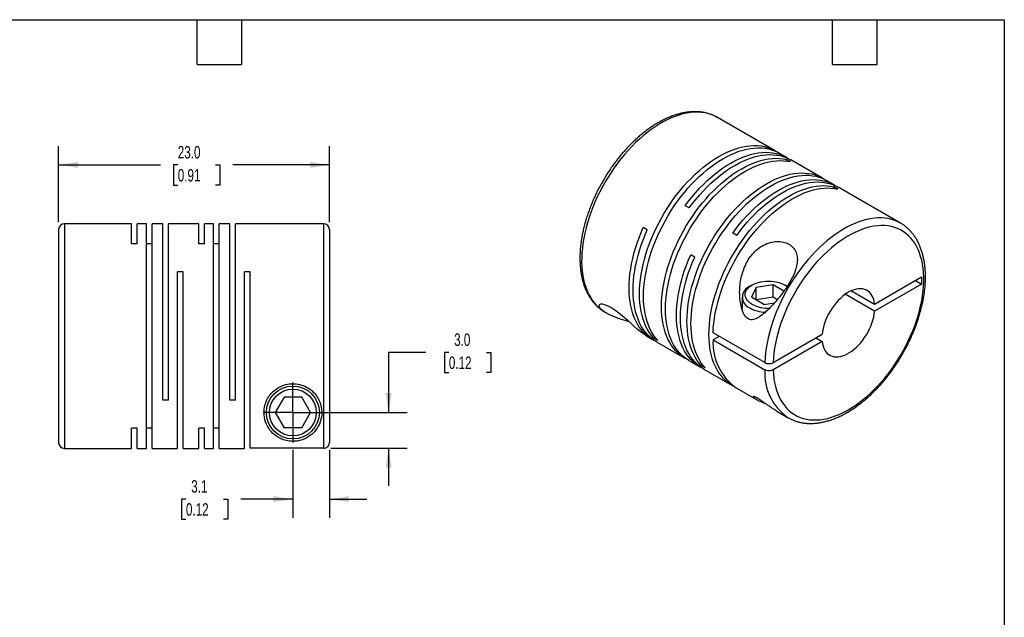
# Model space of a CAD drawing. Header units: millimetres. Extents: x 3 to 137, y 3 to 105.
# Tile 3 of 3: x 53 to 137, y 54 to 105. Entities that reach past the tile are written whole.
import ezdxf

# ---------------------------------------------------------------- set-up
doc = ezdxf.new("R2010")
doc.units = ezdxf.units.MM
doc.header["$LTSCALE"] = 0.5
doc.linetypes.add('SLD-Center', pattern=[19.05, 15.24, -1.27, 1.27, -1.27])
doc.linetypes.add('SLD-Solid', pattern=[0])
doc.layers.add('CENTER', color=40, linetype='SLD-Center')
doc.layers.add('DIMENSIONS', color=140, linetype='SLD-Solid', lineweight=25)
doc.layers.add('TEXT', color=140, linetype='SLD-Solid', lineweight=25)
doc.styles.add('SLDTEXTSTYLE0', font='TXT', dxfattribs={"width": 0.7})
doc.dimstyles.new('SLDDIMSTYLE1', dxfattribs={"dimtxt": 1.079004, "dimasz": 1.651, "dimexe": 0, "dimexo": 0.0625, "dimgap": 0.269751, "dimtad": 0, "dimtih": 1, "dimtoh": 1, "dimdec": 1, "dimrnd": 1e-09, "dimzin": 12, "dimdsep": 46, "dimtxsty": 'SLDTEXTSTYLE0', "dimsah": 1, "dimcen": 0.09, "dimadec": 0, "dimazin": 3, "dimtfac": 1, "dimtdec": 1, "dimtmove": 0, "dimatfit": 0, "dimfxl": 0, "dimfrac": 2, "dimtolj": 1, "dimtzin": 12, "dimarcsym": 0})
doc.dimstyles.new('SLDDIMSTYLE2', dxfattribs={"dimtxt": 1.079004, "dimasz": 1.651, "dimexe": 0, "dimexo": 0.0625, "dimgap": 0.269751, "dimtad": 0, "dimtih": 1, "dimtoh": 1, "dimdec": 1, "dimrnd": 1e-09, "dimzin": 4, "dimdsep": 46, "dimtxsty": 'SLDTEXTSTYLE0', "dimsah": 1, "dimcen": 0.09, "dimadec": 0, "dimazin": 1, "dimtfac": 1, "dimtdec": 1, "dimtmove": 0, "dimatfit": 0, "dimfxl": 0, "dimfrac": 2, "dimtolj": 1, "dimtzin": 12, "dimarcsym": 0})
doc.dimstyles.new('SLDDIMSTYLE5', dxfattribs={"dimtxt": 1.079004, "dimasz": 1.651, "dimexe": 0, "dimexo": 0.0625, "dimgap": 0.269751, "dimtad": 0, "dimtih": 1, "dimtoh": 1, "dimdec": 1, "dimrnd": 1e-09, "dimzin": 4, "dimdsep": 46, "dimtxsty": 'SLDTEXTSTYLE0', "dimsah": 1, "dimcen": 0.09, "dimadec": 0, "dimazin": 1, "dimtfac": 1, "dimtdec": 1, "dimtofl": 0, "dimtmove": 0, "dimatfit": 3, "dimfxl": 0, "dimfrac": 2, "dimtolj": 1, "dimtzin": 12, "dimarcsym": 0})

# ---------------------------------------------------------------- blocks, each defined once
blk = doc.blocks.new('_D_5')
at = {"layer": 'DIMENSIONS'}
for p, q in [((56.188, 87.568), (56.188, 94.02)), ((79.188, 87.568), (79.188, 94.02)), ((56.188, 92.433), (64.845, 92.433)), ((66.307, 92.433), (65.945, 92.433)), ((65.945, 92.433), (65.945, 90.718)), ((69.513, 92.433), (69.876, 92.433)), ((69.876, 92.433), (69.876, 90.718)), ((79.188, 92.433), (70.976, 92.433)), ((65.945, 90.718), (66.307, 90.718)), ((69.876, 90.718), (69.513, 90.718))]:
    blk.add_line(p, q, dxfattribs=at)
for points in [[(56.188, 92.433), (57.839, 92.179), (57.839, 92.687)], [(79.188, 92.433), (77.537, 92.687), (77.537, 92.179)]]:
    blk.add_solid(points, dxfattribs=at)
at = {"layer": 'DIMENSIONS', "char_height": 1.0583, "attachment_point": 1, "style": 'SLDTEXTSTYLE0'}
for s, insert in [('23.0', (66.307, 94.038)), ('0.91', (66.307, 92.082))]:
    blk.add_mtext(s, dxfattribs=dict(at, insert=insert))
blk = doc.blocks.new('_D_6')
at = {"layer": 'DIMENSIONS'}
for p, q in [((76.088, 68.208), (76.088, 62.435)), ((79.188, 68.205), (79.188, 62.435)), ((67, 64.022), (66.638, 64.022)), ((66.638, 64.022), (66.638, 62.307)), ((70.206, 64.022), (70.569, 64.022)), ((70.569, 64.022), (70.569, 62.307)), ((76.088, 64.022), (71.669, 64.022)), ((79.188, 64.022), (82.363, 64.022)), ((66.638, 62.307), (67, 62.307)), ((70.569, 62.307), (70.206, 62.307))]:
    blk.add_line(p, q, dxfattribs=at)
for points in [[(76.088, 64.022), (74.437, 64.276), (74.437, 63.768)], [(79.188, 64.022), (80.839, 63.768), (80.839, 64.276)]]:
    blk.add_solid(points, dxfattribs=at)
at = {"layer": 'DIMENSIONS', "char_height": 1.0583, "attachment_point": 1, "style": 'SLDTEXTSTYLE0'}
for s, insert in [('3.1', (67.449, 65.628)), ('0.12', (67, 63.672))]:
    blk.add_mtext(s, dxfattribs=dict(at, insert=insert))
blk = doc.blocks.new('_D_7')
at = {"layer": 'DIMENSIONS'}
for p, q in [((87.392, 76.496), (84.217, 76.496)), ((84.217, 76.496), (84.217, 71.383)), ((89.337, 76.496), (88.975, 76.496)), ((88.975, 76.496), (88.975, 74.781)), ((92.544, 76.496), (92.906, 76.496)), ((92.906, 76.496), (92.906, 74.781)), ((88.975, 74.781), (89.337, 74.781)), ((92.906, 74.781), (92.544, 74.781)), ((76.723, 71.383), (85.804, 71.383)), ((79.323, 68.34), (85.804, 68.34)), ((84.217, 68.34), (84.217, 65.165))]:
    blk.add_line(p, q, dxfattribs=at)
for points in [[(84.217, 71.383), (84.471, 73.034), (83.963, 73.034)], [(84.217, 68.34), (83.963, 66.689), (84.471, 66.689)]]:
    blk.add_solid(points, dxfattribs=at)
at = {"layer": 'DIMENSIONS', "char_height": 1.0583, "attachment_point": 1, "style": 'SLDTEXTSTYLE0'}
for s, insert in [('3.0', (89.786, 78.102)), ('0.12', (89.337, 76.145))]:
    blk.add_mtext(s, dxfattribs=dict(at, insert=insert))
blk = doc.blocks.new('SW_CENTERMARKSYMBOL_2')
at = {"layer": 'CENTER', "color": 0}
for q in [(0, 2.54), (-2.54, 0), (0, -2.54), (2.54, 0)]:
    blk.add_line((0, 0), q, dxfattribs=at)

msp = doc.modelspace()

# ---------------------------------------------------------------- linework, layer by layer
for p, q in [((117.06, 93.629), (112.146, 96.466)), ((118.05, 93.057), (117.399, 93.433)), ((118.352, 92.708), (118.013, 92.904)), ((118.013, 92.768), (118.013, 92.904)), ((121.09, 91.302), (118.389, 92.861)), ((122.08, 90.73), (121.43, 91.106)), ((122.383, 90.382), (122.043, 90.578)), ((122.043, 90.441), (122.043, 90.578)), ((127.702, 87.485), (122.42, 90.535)), ((109.761, 88.769), (109.422, 88.965)), ((62.388, 87.433), (56.688, 87.433)), ((56.688, 87.433), (56.688, 68.333)), ((62.388, 85.725), (62.388, 87.433)), ((63.638, 87.433), (62.868, 87.433)), ((62.868, 85.725), (62.868, 87.433)), ((63.638, 68.333), (63.638, 87.433)), ((65.038, 87.433), (64.118, 87.433)), ((64.118, 68.333), (64.118, 87.433)), ((65.038, 72.433), (65.038, 87.433)), ((68.088, 87.433), (65.518, 87.433)), ((65.518, 72.433), (65.518, 87.433)), ((68.088, 85.725), (68.088, 87.433)), ((69.338, 87.433), (68.568, 87.433)), ((68.568, 85.725), (68.568, 87.433)), ((69.338, 68.333), (69.338, 87.433)), ((70.738, 87.433), (69.818, 87.433)), ((69.818, 68.333), (69.818, 87.433)), ((70.738, 72.433), (70.738, 87.433)), ((78.688, 87.433), (71.218, 87.433)), ((71.218, 72.433), (71.218, 87.433)), ((78.688, 87.433), (78.688, 68.34)), ((106.196, 86.921), (105.856, 87.117)), ((127.702, 87.485), (127.682, 87.497)), ((56.188, 86.933), (56.188, 68.833)), ((79.188, 86.933), (79.188, 68.84)), ((113.791, 86.442), (113.452, 86.638)), ((62.868, 85.725), (62.388, 85.725)), ((64.118, 85.725), (63.638, 85.725)), ((68.568, 85.725), (68.088, 85.725)), ((69.818, 85.725), (69.338, 85.725)), ((110.226, 84.594), (109.887, 84.79)), ((66.768, 83.333), (66.288, 83.333)), ((66.288, 68.333), (66.288, 83.333)), ((66.768, 68.333), (66.768, 83.333)), ((72.468, 83.333), (71.988, 83.333)), ((71.988, 68.333), (71.988, 83.333)), ((72.468, 68.34), (72.468, 83.333)), ((125.51, 80.604), (129.503, 82.909)), ((129.503, 82.909), (129.503, 82.296)), ((115.085, 82.215), (114.901, 82.109)), ((115.431, 82.016), (115.043, 81.179)), ((116.881, 82.24), (115.431, 82.016)), ((115.431, 80.954), (115.431, 82.016)), ((117.804, 81.707), (116.881, 82.24)), ((116.881, 81.179), (116.881, 82.24)), ((118.084, 82.109), (117.9, 82.215)), ((129.503, 82.296), (125.51, 79.991)), ((128.973, 82.603), (129.503, 82.296)), ((114.243, 81.191), (114.243, 80.16)), ((116.104, 80.566), (115.043, 81.179)), ((116.881, 81.179), (115.431, 80.954)), ((117.238, 80.973), (116.881, 81.179)), ((125.51, 79.991), (123.015, 81.431)), ((123.546, 81.738), (125.51, 80.604)), ((116.104, 80.566), (117.005, 80.705)), ((102.588, 79.929), (102.596, 79.924)), ((102.596, 79.924), (102.713, 79.857)), ((114.215, 80.226), (114.243, 80.264)), ((106.156, 77.869), (106.627, 77.597)), ((116.18, 75.625), (111.781, 78.164)), ((112.312, 77.858), (111.781, 77.552)), ((116.887, 75.625), (121.052, 78.03)), ((106.74, 77.707), (106.858, 77.775)), ((107.079, 77.511), (106.74, 77.707)), ((106.966, 77.401), (109.385, 76.005)), ((111.781, 77.552), (116.18, 75.013)), ((121.052, 77.417), (116.887, 75.013)), ((120.521, 77.723), (121.052, 77.417)), ((109.724, 75.809), (110.657, 75.271)), ((110.771, 75.38), (110.889, 75.448)), ((111.11, 75.184), (110.771, 75.38)), ((110.997, 75.075), (113.415, 73.679)), ((113.754, 73.483), (115.417, 72.523)), ((65.518, 72.433), (65.038, 72.433)), ((71.218, 72.433), (70.738, 72.433)), ((75.338, 72.683), (74.587, 71.383)), ((76.839, 72.683), (75.338, 72.683)), ((77.59, 71.383), (76.839, 72.683)), ((74.587, 71.383), (75.338, 70.083)), ((76.839, 70.083), (77.59, 71.383)), ((117.211, 71.487), (118.153, 70.944)), ((118.153, 70.944), (118.173, 70.932)), ((62.868, 70.04), (62.388, 70.04)), ((62.388, 68.333), (62.388, 70.04)), ((62.868, 68.333), (62.868, 70.04)), ((64.118, 70.04), (63.638, 70.04)), ((68.568, 70.04), (68.088, 70.04)), ((68.088, 68.333), (68.088, 70.04)), ((68.568, 68.333), (68.568, 70.04)), ((69.818, 70.04), (69.338, 70.04)), ((76.839, 70.083), (75.338, 70.083)), ((56.688, 68.333), (62.388, 68.333)), ((62.868, 68.333), (63.638, 68.333)), ((64.118, 68.333), (66.288, 68.333)), ((66.768, 68.333), (68.088, 68.333)), ((68.568, 68.333), (69.338, 68.333)), ((69.818, 68.333), (71.988, 68.333)), ((78.688, 68.34), (72.468, 68.34))]:
    msp.add_line(p, q)
at = {"flags": 128}
for points in [[(112.146, 96.466), (112.129, 96.475), (111.881, 96.602), (111.622, 96.708), (111.352, 96.792), (111.072, 96.854), (110.783, 96.894), (110.485, 96.912), (110.179, 96.908), (109.865, 96.881), (109.546, 96.833), (109.221, 96.762), (108.891, 96.67), (108.557, 96.556), (108.22, 96.421), (107.881, 96.265), (107.541, 96.089), (107.201, 95.892), (106.86, 95.676), (106.522, 95.441), (106.185, 95.187), (105.851, 94.916), (105.521, 94.627), (105.196, 94.322), (104.877, 94.002), (104.563, 93.666), (104.257, 93.317), (103.959, 92.955), (103.67, 92.58), (103.39, 92.195), (103.12, 91.799), (102.86, 91.394), (102.613, 90.981), (102.377, 90.561), (102.154, 90.135), (101.945, 89.704), (101.749, 89.269), (101.568, 88.832), (101.401, 88.393), (101.249, 87.953), (101.113, 87.514), (100.993, 87.076), (100.889, 86.642), (100.802, 86.211), (100.732, 85.786), (100.678, 85.366), (100.641, 84.954), (100.622, 84.55), (100.619, 84.155), (100.634, 83.771), (100.666, 83.398), (100.715, 83.037), (100.781, 82.689), (100.863, 82.355), (100.963, 82.036), (101.078, 81.733), (101.21, 81.446), (101.357, 81.176), (101.52, 80.925), (101.697, 80.691), (101.889, 80.477), (102.095, 80.282), (102.314, 80.108), (102.546, 79.954), (102.588, 79.929)], [(106.74, 77.707), (106.552, 77.928), (106.379, 78.168), (106.221, 78.427), (106.078, 78.704), (105.951, 78.998), (105.841, 79.308), (105.747, 79.633), (105.67, 79.974), (105.61, 80.328), (105.567, 80.695), (105.541, 81.074), (105.532, 81.464), (105.541, 81.864), (105.567, 82.272), (105.611, 82.689), (105.671, 83.113), (105.749, 83.542), (105.843, 83.976), (105.954, 84.414), (106.081, 84.854), (106.224, 85.295), (106.382, 85.737), (106.556, 86.177), (106.744, 86.616), (106.947, 87.051), (107.163, 87.482), (107.392, 87.907), (107.634, 88.326), (107.888, 88.737), (108.153, 89.14), (108.429, 89.533), (108.714, 89.915), (109.009, 90.285), (109.312, 90.643), (109.623, 90.987), (109.941, 91.317), (110.264, 91.632), (110.593, 91.93), (110.926, 92.212), (111.263, 92.476), (111.602, 92.722), (111.943, 92.949), (112.285, 93.156), (112.627, 93.343), (112.968, 93.51), (113.308, 93.656), (113.644, 93.781), (113.977, 93.884), (114.306, 93.965), (114.63, 94.024), (114.948, 94.061), (115.258, 94.076), (115.562, 94.068), (115.856, 94.038), (116.142, 93.985), (116.418, 93.911), (116.683, 93.814), (116.937, 93.696), (117.179, 93.557), (117.227, 93.525)], [(107.079, 77.511), (106.891, 77.732), (106.718, 77.972), (106.56, 78.231), (106.417, 78.508), (106.291, 78.802), (106.18, 79.112), (106.086, 79.437), (106.009, 79.778), (105.949, 80.132), (105.906, 80.499), (105.88, 80.878), (105.872, 81.268), (105.881, 81.668), (105.907, 82.076), (105.95, 82.493), (106.011, 82.917), (106.088, 83.346), (106.182, 83.78), (106.293, 84.218), (106.42, 84.658), (106.563, 85.099), (106.722, 85.541), (106.895, 85.981), (107.083, 86.42), (107.286, 86.855), (107.502, 87.286), (107.732, 87.711), (107.973, 88.13), (108.227, 88.541), (108.492, 88.944), (108.768, 89.337), (109.054, 89.719), (109.349, 90.089), (109.652, 90.447), (109.963, 90.792), (110.28, 91.121), (110.604, 91.436), (110.933, 91.734), (111.266, 92.016), (111.603, 92.28), (111.942, 92.526), (112.283, 92.753), (112.625, 92.96), (112.967, 93.147), (113.308, 93.314), (113.647, 93.46), (113.984, 93.585), (114.317, 93.688), (114.646, 93.769), (114.969, 93.828), (115.287, 93.865), (115.598, 93.88), (115.901, 93.872), (116.196, 93.842), (116.481, 93.79), (116.757, 93.715), (117.022, 93.619), (117.276, 93.5), (117.399, 93.433)], [(109.557, 75.913), (109.505, 75.939), (109.264, 76.079), (109.034, 76.24), (108.818, 76.421), (108.616, 76.623), (108.428, 76.844), (108.254, 77.084), (108.096, 77.343), (107.953, 77.619), (107.826, 77.913), (107.716, 78.223), (107.622, 78.548), (107.544, 78.888), (107.484, 79.242), (107.441, 79.609), (107.415, 79.988), (107.406, 80.378), (107.415, 80.778), (107.441, 81.186), (107.484, 81.603), (107.544, 82.027), (107.622, 82.456), (107.716, 82.89), (107.826, 83.328), (107.953, 83.768), (108.096, 84.209), (108.254, 84.651), (108.428, 85.091), (108.616, 85.53), (108.818, 85.965), (109.034, 86.396), (109.264, 86.821), (109.505, 87.24), (109.759, 87.651), (110.024, 88.054), (110.3, 88.447), (110.585, 88.829), (110.88, 89.2), (111.183, 89.558), (111.494, 89.902), (111.811, 90.232), (112.135, 90.547), (112.464, 90.846), (112.797, 91.127), (113.133, 91.392), (113.473, 91.637), (113.814, 91.865), (114.156, 92.072), (114.498, 92.26), (114.839, 92.427), (115.178, 92.573), (115.515, 92.698), (115.848, 92.801), (116.177, 92.883), (116.5, 92.942), (116.818, 92.979), (117.129, 92.994), (117.432, 92.986), (117.727, 92.957), (118.013, 92.904)], [(109.422, 88.965), (109.707, 89.347), (110.002, 89.718), (110.305, 90.075), (110.616, 90.419), (110.934, 90.749), (111.258, 91.063), (111.587, 91.362), (111.92, 91.643), (112.257, 91.907), (112.596, 92.153), (112.937, 92.379), (113.279, 92.586), (113.621, 92.774), (113.962, 92.94), (114.301, 93.086), (114.638, 93.211), (114.971, 93.313), (115.3, 93.394), (115.623, 93.453), (115.941, 93.49), (116.251, 93.504), (116.555, 93.496), (116.849, 93.466), (117.135, 93.413), (117.41, 93.339), (117.675, 93.242), (117.929, 93.123), (118.171, 92.984), (118.217, 92.954)], [(109.761, 88.769), (110.047, 89.151), (110.342, 89.522), (110.645, 89.879), (110.956, 90.223), (111.273, 90.553), (111.597, 90.868), (111.926, 91.166), (112.259, 91.447), (112.596, 91.711), (112.935, 91.957), (113.276, 92.183), (113.618, 92.39), (113.96, 92.578), (114.301, 92.744), (114.64, 92.89), (114.977, 93.015), (115.31, 93.117), (115.639, 93.198), (115.963, 93.257), (116.28, 93.294), (116.591, 93.308), (116.894, 93.3), (117.189, 93.27), (117.474, 93.217), (117.75, 93.143), (118.015, 93.046), (118.269, 92.928), (118.389, 92.861)], [(109.724, 75.809), (109.603, 75.883), (109.374, 76.044), (109.158, 76.225), (108.955, 76.427), (108.767, 76.648), (108.594, 76.888), (108.435, 77.147), (108.293, 77.423), (108.166, 77.717), (108.055, 78.027), (107.961, 78.352), (107.884, 78.692), (107.824, 79.046), (107.78, 79.413), (107.754, 79.792), (107.746, 80.182), (107.754, 80.582), (107.78, 80.991), (107.824, 81.407), (107.884, 81.831), (107.961, 82.26), (108.055, 82.694), (108.166, 83.132), (108.293, 83.572), (108.435, 84.013), (108.594, 84.455), (108.767, 84.895), (108.955, 85.334), (109.158, 85.769), (109.374, 86.2), (109.603, 86.625), (109.845, 87.044), (110.099, 87.455), (110.364, 87.858), (110.639, 88.251), (110.925, 88.633), (111.219, 89.004), (111.522, 89.362), (111.833, 89.706), (112.151, 90.036), (112.474, 90.351), (112.803, 90.65), (113.136, 90.931), (113.473, 91.196), (113.812, 91.442), (114.153, 91.669), (114.495, 91.876), (114.837, 92.064), (115.178, 92.231), (115.517, 92.377), (115.854, 92.502), (116.187, 92.605), (116.516, 92.687), (116.84, 92.746), (117.158, 92.783), (117.468, 92.798), (117.772, 92.79), (118.067, 92.761), (118.352, 92.708)], [(110.771, 75.38), (110.583, 75.601), (110.409, 75.842), (110.251, 76.101), (110.109, 76.377), (109.982, 76.671), (109.871, 76.981), (109.778, 77.307), (109.7, 77.647), (109.64, 78.001), (109.597, 78.368), (109.571, 78.747), (109.563, 79.137), (109.572, 79.537), (109.598, 79.946), (109.641, 80.362), (109.702, 80.786), (109.779, 81.216), (109.874, 81.65), (109.984, 82.087), (110.111, 82.527), (110.254, 82.969), (110.413, 83.41), (110.586, 83.851), (110.775, 84.289), (110.977, 84.724), (111.193, 85.155), (111.423, 85.58), (111.665, 85.999), (111.918, 86.411), (112.184, 86.813), (112.459, 87.206), (112.745, 87.588), (113.04, 87.959), (113.343, 88.316), (113.654, 88.661), (113.971, 88.991), (114.295, 89.305), (114.624, 89.604), (114.957, 89.885), (115.294, 90.149), (115.633, 90.395), (115.974, 90.622), (116.316, 90.829), (116.658, 91.017), (116.999, 91.183), (117.338, 91.329), (117.675, 91.454), (118.008, 91.557), (118.337, 91.638), (118.66, 91.698), (118.978, 91.734), (119.289, 91.749), (119.592, 91.741), (119.887, 91.711), (120.172, 91.659), (120.448, 91.584), (120.713, 91.488), (120.967, 91.37), (121.209, 91.23), (121.257, 91.199)], [(111.11, 75.184), (110.922, 75.405), (110.749, 75.646), (110.591, 75.905), (110.448, 76.181), (110.321, 76.475), (110.211, 76.785), (110.117, 77.111), (110.04, 77.451), (109.98, 77.805), (109.937, 78.172), (109.911, 78.551), (109.902, 78.941), (109.911, 79.341), (109.937, 79.75), (109.981, 80.167), (110.041, 80.59), (110.119, 81.02), (110.213, 81.454), (110.324, 81.891), (110.451, 82.331), (110.594, 82.773), (110.752, 83.214), (110.926, 83.655), (111.114, 84.093), (111.316, 84.528), (111.533, 84.959), (111.762, 85.384), (112.004, 85.803), (112.258, 86.215), (112.523, 86.617), (112.799, 87.01), (113.084, 87.392), (113.379, 87.763), (113.682, 88.12), (113.993, 88.465), (114.311, 88.795), (114.634, 89.109), (114.963, 89.408), (115.296, 89.689), (115.633, 89.953), (115.972, 90.199), (116.313, 90.426), (116.655, 90.633), (116.997, 90.821), (117.338, 90.987), (117.678, 91.133), (118.014, 91.258), (118.347, 91.361), (118.676, 91.442), (119, 91.502), (119.317, 91.538), (119.628, 91.553), (119.931, 91.545), (120.226, 91.515), (120.512, 91.463), (120.788, 91.388), (121.053, 91.292), (121.307, 91.174), (121.43, 91.106)], [(113.452, 86.638), (113.738, 87.02), (114.033, 87.391), (114.336, 87.749), (114.647, 88.093), (114.965, 88.422), (115.288, 88.737), (115.617, 89.035), (115.95, 89.316), (116.287, 89.58), (116.626, 89.826), (116.967, 90.052), (117.309, 90.26), (117.651, 90.447), (117.992, 90.614), (118.331, 90.759), (118.668, 90.884), (119.001, 90.987), (119.33, 91.068), (119.654, 91.127), (119.971, 91.163), (120.282, 91.178), (120.585, 91.17), (120.88, 91.139), (121.165, 91.087), (121.441, 91.012), (121.706, 90.915), (121.96, 90.797), (122.201, 90.657), (122.247, 90.627)], [(113.588, 73.586), (113.536, 73.612), (113.294, 73.752), (113.065, 73.913), (112.849, 74.094), (112.646, 74.296), (112.458, 74.517), (112.285, 74.757), (112.126, 75.016), (111.984, 75.293), (111.857, 75.586), (111.746, 75.896), (111.652, 76.221), (111.575, 76.562), (111.515, 76.916), (111.471, 77.282), (111.445, 77.661), (111.437, 78.051), (111.445, 78.451), (111.471, 78.86), (111.515, 79.276), (111.575, 79.7), (111.652, 80.129), (111.746, 80.563), (111.857, 81.001), (111.984, 81.441), (112.126, 81.882), (112.285, 82.324), (112.458, 82.764), (112.646, 83.203), (112.849, 83.638), (113.065, 84.069), (113.294, 84.494), (113.536, 84.913), (113.79, 85.325), (114.055, 85.727), (114.33, 86.12), (114.616, 86.503), (114.91, 86.873), (115.214, 87.231), (115.524, 87.576), (115.842, 87.906), (116.165, 88.22), (116.494, 88.519), (116.827, 88.801), (117.164, 89.065), (117.503, 89.311), (117.844, 89.538), (118.186, 89.745), (118.528, 89.933), (118.869, 90.1), (119.208, 90.246), (119.545, 90.371), (119.878, 90.474), (120.207, 90.556), (120.531, 90.615), (120.849, 90.652), (121.16, 90.667), (121.463, 90.66), (121.758, 90.63), (122.043, 90.578)], [(111.781, 78.164), (111.804, 78.573), (111.843, 78.991), (111.9, 79.415), (111.975, 79.846), (112.066, 80.281), (112.174, 80.721), (112.298, 81.163), (112.439, 81.606), (112.595, 82.05), (112.767, 82.493), (112.954, 82.934), (113.155, 83.373), (113.37, 83.806), (113.598, 84.235), (113.84, 84.657), (114.093, 85.072), (114.358, 85.478), (114.634, 85.874), (114.92, 86.26), (115.215, 86.634), (115.519, 86.996), (115.83, 87.343), (116.149, 87.677), (116.473, 87.995), (116.804, 88.296), (117.138, 88.581), (117.476, 88.848), (117.817, 89.097), (118.16, 89.327), (118.504, 89.537), (118.847, 89.727), (119.19, 89.896), (119.532, 90.044), (119.87, 90.17), (120.205, 90.275), (120.536, 90.358), (120.862, 90.418), (121.181, 90.456), (121.494, 90.471), (121.799, 90.464), (122.096, 90.434), (122.383, 90.382)], [(113.791, 86.442), (114.077, 86.825), (114.372, 87.195), (114.675, 87.553), (114.986, 87.897), (115.304, 88.226), (115.628, 88.541), (115.957, 88.839), (116.29, 89.12), (116.626, 89.384), (116.966, 89.63), (117.307, 89.857), (117.649, 90.064), (117.991, 90.251), (118.332, 90.418), (118.671, 90.563), (119.008, 90.688), (119.341, 90.791), (119.669, 90.872), (119.993, 90.931), (120.311, 90.967), (120.621, 90.982), (120.924, 90.974), (121.219, 90.943), (121.505, 90.891), (121.78, 90.816), (122.045, 90.719), (122.299, 90.601), (122.42, 90.535)], [(127.682, 87.497), (127.473, 87.605), (127.215, 87.714), (126.947, 87.801), (126.668, 87.866), (126.38, 87.909), (126.083, 87.93), (125.778, 87.929), (125.466, 87.906), (125.147, 87.86), (124.822, 87.793), (124.493, 87.704), (124.16, 87.593), (123.824, 87.461), (123.485, 87.308), (123.145, 87.134), (122.804, 86.94), (122.464, 86.727), (122.125, 86.494), (121.788, 86.243), (121.454, 85.974), (121.123, 85.688), (120.798, 85.385), (120.477, 85.067), (120.163, 84.733), (119.856, 84.386), (119.556, 84.026), (119.266, 83.653), (118.984, 83.269), (118.713, 82.874), (118.452, 82.471), (118.203, 82.059), (117.966, 81.64), (117.741, 81.214), (117.529, 80.784), (117.332, 80.35), (117.148, 79.912), (116.979, 79.473), (116.826, 79.034), (116.688, 78.594), (116.565, 78.157), (116.459, 77.722), (116.37, 77.29), (116.297, 76.864), (116.241, 76.444), (116.202, 76.03), (116.18, 75.625)], [(106.8, 77.505), (106.787, 77.511), (106.542, 77.648), (106.31, 77.806), (106.091, 77.986), (105.885, 78.186), (105.694, 78.405), (105.518, 78.644), (105.357, 78.902), (105.211, 79.178), (105.082, 79.471), (104.969, 79.781), (104.873, 80.107), (104.793, 80.447), (104.731, 80.802), (104.686, 81.169), (104.659, 81.549), (104.649, 81.94), (104.656, 82.342), (104.681, 82.752), (104.723, 83.171), (104.783, 83.596), (104.86, 84.028), (104.954, 84.464), (105.064, 84.904), (105.191, 85.346), (105.334, 85.79), (105.493, 86.233), (105.667, 86.676), (105.856, 87.117)], [(116.887, 75.013), (116.91, 74.642), (116.949, 74.283), (117.006, 73.936), (117.08, 73.604), (117.171, 73.286), (117.278, 72.983), (117.402, 72.697), (117.542, 72.428), (117.697, 72.177), (117.867, 71.944), (118.053, 71.731), (118.252, 71.537), (118.465, 71.364), (118.691, 71.212), (118.929, 71.08), (119.179, 70.97), (119.441, 70.882), (119.713, 70.816), (119.994, 70.772), (120.285, 70.751), (120.583, 70.752), (120.889, 70.775), (121.201, 70.821), (121.519, 70.889), (121.842, 70.979), (122.169, 71.091), (122.499, 71.224), (122.83, 71.379), (123.163, 71.554), (123.497, 71.75), (123.83, 71.965), (124.161, 72.199), (124.49, 72.452), (124.815, 72.722), (125.137, 73.01), (125.453, 73.314), (125.764, 73.633), (126.068, 73.967), (126.364, 74.315), (126.652, 74.675), (126.93, 75.047), (127.199, 75.43), (127.457, 75.823), (127.704, 76.224), (127.939, 76.633), (128.161, 77.048), (128.37, 77.469), (128.565, 77.893), (128.746, 78.321), (128.912, 78.751), (129.063, 79.181), (129.198, 79.611), (129.317, 80.04), (129.419, 80.465), (129.505, 80.887), (129.574, 81.303), (129.626, 81.713), (129.661, 82.116), (129.678, 82.511), (129.678, 82.896), (129.661, 83.27), (129.626, 83.633), (129.574, 83.983), (129.505, 84.32), (129.419, 84.643), (129.317, 84.95), (129.198, 85.241), (129.063, 85.515), (128.912, 85.771), (128.746, 86.01), (128.565, 86.229), (128.37, 86.428), (128.161, 86.607), (127.939, 86.766), (127.704, 86.904), (127.457, 87.02), (127.199, 87.115), (126.93, 87.187), (126.652, 87.238), (126.364, 87.266), (126.068, 87.271), (125.764, 87.255), (125.453, 87.215), (125.137, 87.154), (124.815, 87.07), (124.49, 86.965), (124.161, 86.838), (123.83, 86.69), (123.497, 86.52), (123.163, 86.331), (122.83, 86.122), (122.499, 85.893), (122.169, 85.646), (121.842, 85.38), (121.519, 85.098), (121.201, 84.798), (120.889, 84.484), (120.583, 84.154), (120.285, 83.81), (119.994, 83.453), (119.713, 83.085), (119.441, 82.705), (119.179, 82.315), (118.929, 81.916), (118.691, 81.509), (118.465, 81.096), (118.252, 80.677), (118.053, 80.253), (117.867, 79.826), (117.697, 79.397), (117.542, 78.966), (117.402, 78.536), (117.278, 78.107), (117.171, 77.681), (117.08, 77.258), (117.006, 76.84), (116.949, 76.428), (116.91, 76.023), (116.887, 75.625)], [(106.966, 77.401), (106.848, 77.473), (106.618, 77.634), (106.402, 77.815), (106.2, 78.017), (106.011, 78.238), (105.838, 78.478), (105.679, 78.736), (105.536, 79.012), (105.409, 79.306), (105.299, 79.616), (105.204, 79.941), (105.127, 80.281), (105.066, 80.635), (105.023, 81.001), (104.997, 81.38), (104.988, 81.77), (104.996, 82.17), (105.022, 82.578), (105.065, 82.995), (105.125, 83.419), (105.203, 83.848), (105.296, 84.282), (105.407, 84.719), (105.534, 85.159), (105.676, 85.601), (105.834, 86.042), (106.008, 86.483), (106.196, 86.921)], [(110.83, 75.178), (110.781, 75.203), (110.539, 75.343), (110.309, 75.503), (110.093, 75.684), (109.891, 75.886), (109.702, 76.107), (109.529, 76.347), (109.37, 76.605), (109.227, 76.882), (109.1, 77.175), (108.99, 77.485), (108.895, 77.81), (108.818, 78.15), (108.757, 78.504), (108.714, 78.871), (108.688, 79.249), (108.679, 79.639), (108.688, 80.039), (108.713, 80.447), (108.756, 80.864), (108.817, 81.288), (108.894, 81.717), (108.988, 82.151), (109.098, 82.589), (109.225, 83.029), (109.367, 83.47), (109.525, 83.911), (109.699, 84.352), (109.887, 84.79)], [(110.997, 75.075), (110.878, 75.147), (110.649, 75.307), (110.433, 75.488), (110.23, 75.69), (110.042, 75.911), (109.868, 76.151), (109.71, 76.409), (109.567, 76.686), (109.44, 76.979), (109.329, 77.289), (109.235, 77.614), (109.157, 77.954), (109.097, 78.308), (109.053, 78.675), (109.027, 79.053), (109.019, 79.443), (109.027, 79.843), (109.053, 80.252), (109.096, 80.668), (109.156, 81.092), (109.233, 81.521), (109.327, 81.955), (109.437, 82.393), (109.564, 82.833), (109.707, 83.274), (109.865, 83.715), (110.038, 84.156), (110.226, 84.594)], [(115.085, 80.591), (114.937, 80.687), (114.808, 80.792), (114.7, 80.905), (114.614, 81.024), (114.553, 81.147), (114.515, 81.274), (114.503, 81.403), (114.515, 81.532), (114.553, 81.659), (114.614, 81.782), (114.7, 81.901), (114.808, 82.014), (114.937, 82.119), (115.085, 82.215), (115.252, 82.301), (115.434, 82.376), (115.629, 82.438), (115.835, 82.487), (116.05, 82.523), (116.27, 82.545), (116.493, 82.552), (116.715, 82.545), (116.935, 82.523), (117.15, 82.487), (117.356, 82.438), (117.551, 82.376), (117.733, 82.301), (117.9, 82.215), (118.048, 82.119), (118.077, 82.098)], [(125.51, 80.604), (125.478, 80.81), (125.429, 81.003), (125.364, 81.18), (125.282, 81.341), (125.185, 81.483), (125.073, 81.607), (124.947, 81.71), (124.808, 81.792), (124.658, 81.853), (124.496, 81.892), (124.326, 81.908), (124.147, 81.902), (123.962, 81.874), (123.771, 81.823), (123.576, 81.751), (123.38, 81.657), (123.182, 81.543), (122.985, 81.41), (122.791, 81.257), (122.6, 81.088), (122.415, 80.902), (122.236, 80.702), (122.065, 80.488), (121.904, 80.263), (121.753, 80.029), (121.615, 79.786), (121.489, 79.538), (121.377, 79.285), (121.28, 79.03), (121.198, 78.775), (121.132, 78.522), (121.083, 78.273), (121.052, 78.03)], [(106.157, 77.87), (106.102, 77.901), (105.949, 78.001), (105.78, 78.123), (105.6, 78.264), (105.346, 78.477), (105.064, 78.725), (104.796, 78.966), (104.507, 79.224), (104.226, 79.467), (103.931, 79.711), (103.645, 79.931), (103.357, 80.133), (103.084, 80.302), (102.823, 80.439), (102.582, 80.536), (102.376, 80.589), (102.209, 80.594), (102.106, 80.549), (102.077, 80.466), (102.117, 80.352), (102.18, 80.264), (102.27, 80.171), (102.388, 80.072), (102.53, 79.97), (102.53, 79.97)], [(121.052, 77.417), (121.083, 77.21), (121.132, 77.018), (121.198, 76.84), (121.28, 76.68), (121.377, 76.537), (121.489, 76.414), (121.615, 76.311), (121.753, 76.229), (121.904, 76.168), (122.065, 76.129), (122.236, 76.113), (122.415, 76.119), (122.6, 76.147), (122.791, 76.197), (122.985, 76.27), (123.182, 76.363), (123.38, 76.477), (123.576, 76.611), (123.771, 76.763), (123.962, 76.933), (124.147, 77.119), (124.326, 77.319), (124.496, 77.532), (124.658, 77.757), (124.808, 77.992), (124.947, 78.235), (125.073, 78.483), (125.185, 78.736), (125.282, 78.99), (125.364, 79.245), (125.429, 79.498), (125.478, 79.748), (125.51, 79.991)]]:
    msp.add_lwpolyline(points, dxfattribs=at)
for radius in [2.25, 1.99]:
    msp.add_circle((76.088, 71.383), radius)
for centre, radius, start, end in [((56.688, 86.933), 0.5, 90, 180), ((78.688, 86.933), 0.5, 0, 90), ((115.256, 81.191), 0.985, 111.13142, 248.88471), ((116.454, 83.187), 2.935, 242.21612, 272.74057), ((116.376, 82.987), 3.089, 241.48447, 267.01519), ((116.472, 77.314), 4.697, 177.09065, 234.6442), ((120.769, 74.725), 4.599, 176.41459, 235.32026), ((56.688, 68.833), 0.5, 180, 270)]:
    msp.add_arc(centre, radius, start, end)
for points, knots in [([(112.144, 96.466), (112.066, 96.509), (111.906, 96.597), (111.653, 96.705), (111.388, 96.796), (111.114, 96.867), (110.831, 96.918), (110.54, 96.949), (110.242, 96.96), (109.937, 96.95), (109.626, 96.92), (109.309, 96.87), (108.988, 96.799), (108.663, 96.707), (108.335, 96.596), (108.005, 96.465), (107.674, 96.314), (107.342, 96.144), (107.011, 95.956), (106.681, 95.75), (106.353, 95.527), (106.028, 95.287), (105.706, 95.031), (105.388, 94.759), (105.075, 94.472), (104.768, 94.171), (104.466, 93.856), (104.171, 93.529), (103.884, 93.19), (103.604, 92.84), (103.333, 92.479), (103.072, 92.108), (102.82, 91.729), (102.578, 91.341), (102.347, 90.947), (102.127, 90.547), (101.92, 90.141), (101.724, 89.73), (101.541, 89.317), (101.372, 88.9), (101.216, 88.482), (101.074, 88.063), (100.946, 87.645), (100.832, 87.227), (100.734, 86.812), (100.651, 86.399), (100.583, 85.99), (100.531, 85.586), (100.494, 85.187), (100.474, 84.795), (100.469, 84.41), (100.481, 84.033), (100.51, 83.665), (100.554, 83.308), (100.615, 82.961), (100.693, 82.626), (100.786, 82.304), (100.896, 81.995), (101.021, 81.701), (101.161, 81.423), (101.317, 81.16), (101.487, 80.915), (101.67, 80.687), (101.867, 80.477), (102.076, 80.285), (102.298, 80.114), (102.469, 79.996), (102.57, 79.941), (102.589, 79.931)], [0, 0, 0, 0, 0.014237, 0.0289687, 0.0437168, 0.0585053, 0.0733545, 0.0882799, 0.103291, 0.1183916, 0.1335795, 0.148848, 0.164187, 0.1795846, 0.1950281, 0.2105058, 0.2260067, 0.2415219, 0.2570441, 0.2725666, 0.2880851, 0.3035971, 0.319101, 0.334596, 0.3500817, 0.3655583, 0.3810262, 0.3964861, 0.4119388, 0.4273851, 0.4428262, 0.458263, 0.4736967, 0.4891282, 0.5045588, 0.5199896, 0.5354213, 0.5508552, 0.5662921, 0.5817335, 0.5971802, 0.6126335, 0.6280944, 0.6435639, 0.659043, 0.6745324, 0.6900329, 0.7055446, 0.7210677, 0.7366017, 0.7521452, 0.7676964, 0.783252, 0.7988059, 0.8143511, 0.829879, 0.8453791, 0.8608393, 0.8762463, 0.8915865, 0.9068477, 0.9220203, 0.9370992, 0.952085, 0.9669843, 0.9818105, 0.9965822, 1, 1, 1, 1]), ([(118.175, 70.931), (118.255, 70.888), (118.415, 70.801), (118.67, 70.695), (118.936, 70.606), (119.211, 70.537), (119.495, 70.487), (119.786, 70.458), (120.085, 70.449), (120.391, 70.461), (120.702, 70.493), (121.02, 70.546), (121.341, 70.619), (121.667, 70.712), (121.995, 70.825), (122.325, 70.958), (122.656, 71.111), (122.988, 71.282), (123.319, 71.472), (123.649, 71.68), (123.976, 71.905), (124.301, 72.146), (124.623, 72.404), (124.94, 72.678), (125.253, 72.966), (125.56, 73.268), (125.861, 73.584), (126.155, 73.912), (126.442, 74.253), (126.72, 74.604), (126.99, 74.966), (127.251, 75.337), (127.502, 75.718), (127.743, 76.106), (127.973, 76.501), (128.191, 76.902), (128.398, 77.308), (128.592, 77.719), (128.774, 78.133), (128.942, 78.549), (129.097, 78.967), (129.238, 79.386), (129.364, 79.805), (129.476, 80.222), (129.573, 80.638), (129.655, 81.05), (129.721, 81.458), (129.772, 81.862), (129.807, 82.26), (129.826, 82.652), (129.828, 83.036), (129.815, 83.412), (129.785, 83.779), (129.739, 84.135), (129.676, 84.481), (129.597, 84.815), (129.502, 85.136), (129.391, 85.443), (129.265, 85.735), (129.123, 86.012), (128.966, 86.273), (128.794, 86.517), (128.61, 86.743), (128.411, 86.952), (128.201, 87.142), (127.978, 87.311), (127.804, 87.429), (127.7, 87.485), (127.679, 87.496)], [0, 0, 0, 0, 0.014364, 0.029087, 0.043829, 0.058613, 0.07346, 0.088384, 0.103394, 0.118494, 0.13368, 0.148946, 0.164282, 0.179675, 0.195112, 0.210583, 0.226076, 0.241582, 0.257095, 0.272607, 0.288116, 0.303617, 0.31911, 0.334595, 0.35007, 0.365536, 0.380993, 0.396443, 0.411885, 0.427321, 0.442752, 0.458179, 0.473603, 0.489024, 0.504445, 0.519866, 0.535289, 0.550713, 0.566141, 0.581573, 0.59701, 0.612454, 0.627906, 0.643367, 0.658837, 0.674318, 0.68981, 0.705313, 0.720827, 0.736353, 0.751887, 0.767429, 0.782975, 0.798519, 0.814053, 0.829569, 0.845056, 0.860502, 0.875894, 0.891217, 0.90646, 0.921615, 0.936675, 0.951643, 0.966525, 0.981336, 0.996094, 1, 1, 1, 1]), ([(114.76, 79.343), (114.833, 79.301), (114.91, 79.277), (115.063, 79.259), (115.138, 79.265), (115.361, 79.312), (115.505, 79.381), (115.783, 79.55), (115.918, 79.65), (116.182, 79.867), (116.311, 79.985), (116.697, 80.358), (116.954, 80.636), (117.452, 81.225), (117.693, 81.536), (118.153, 82.203), (118.364, 82.548), (118.626, 83.086), (118.704, 83.269), (118.83, 83.631), (118.879, 83.814), (118.939, 84.171), (118.95, 84.345), (118.926, 84.681), (118.892, 84.839), (118.776, 85.134), (118.694, 85.27), (118.486, 85.506), (118.358, 85.609), (118.071, 85.772), (117.908, 85.834), (117.561, 85.912), (117.379, 85.929), (116.998, 85.915), (116.808, 85.884), (116.432, 85.78), (116.244, 85.704), (115.89, 85.517), (115.723, 85.405), (115.409, 85.148), (115.264, 85.005), (114.871, 84.546), (114.658, 84.193), (114.336, 83.463), (114.221, 83.081), (114.071, 82.289), (114.037, 81.888), (114.046, 81.289), (114.059, 81.089), (114.108, 80.69), (114.144, 80.491), (114.221, 80.203), (114.25, 80.108), (114.319, 79.923), (114.359, 79.831), (114.496, 79.577), (114.615, 79.427), (114.76, 79.343)], [0, 0, 0, 0, 0.015625, 0.015625, 0.03125, 0.03125, 0.0625, 0.0625, 0.09375, 0.09375, 0.125, 0.125, 0.1875, 0.1875, 0.25, 0.25, 0.3125, 0.3125, 0.34375, 0.34375, 0.375, 0.375, 0.40625, 0.40625, 0.4375, 0.4375, 0.46875, 0.46875, 0.5, 0.5, 0.53125, 0.53125, 0.5625, 0.5625, 0.59375, 0.59375, 0.625, 0.625, 0.65625, 0.65625, 0.6875, 0.6875, 0.75, 0.75, 0.8125, 0.8125, 0.875, 0.875, 0.90625, 0.90625, 0.9375, 0.9375, 0.953125, 0.953125, 0.96875, 0.96875, 1, 1, 1, 1]), ([(102.53, 79.97), (102.596, 79.928), (102.729, 79.844), (102.967, 79.719), (103.23, 79.597), (103.536, 79.472), (103.884, 79.347), (104.249, 79.231), (104.499, 79.161), (104.611, 79.13)], [0, 0, 0, 0, 0.133676, 0.267382, 0.40489, 0.542417, 0.705032, 0.867661, 1, 1, 1, 1]), ([(116.18, 75.625), (116.273, 75.571), (116.403, 75.541), (116.664, 75.541), (116.794, 75.572), (116.887, 75.625)], [0, 0, 0, 0, 0.5, 0.5, 1, 1, 1, 1]), ([(116.887, 75.013), (116.794, 74.959), (116.664, 74.928), (116.403, 74.928), (116.273, 74.959), (116.18, 75.013)], [0, 0, 0, 0, 0.5, 0.5, 1, 1, 1, 1]), ([(76.088, 68.933), (76.191, 68.933), (76.293, 68.939), (76.487, 68.963), (76.576, 68.98), (76.829, 69.041), (76.979, 69.095), (77.248, 69.219), (77.369, 69.289), (77.59, 69.442), (77.69, 69.524), (77.969, 69.791), (78.126, 69.998), (78.371, 70.456), (78.461, 70.708), (78.552, 71.267), (78.552, 71.565), (78.456, 72.032), (78.408, 72.191), (78.274, 72.502), (78.188, 72.657), (77.979, 72.952), (77.855, 73.09), (77.568, 73.344), (77.41, 73.455), (77.06, 73.64), (76.871, 73.713), (76.481, 73.809), (76.276, 73.834), (75.872, 73.831), (75.668, 73.804), (75.279, 73.704), (75.094, 73.63), (74.745, 73.441), (74.588, 73.328), (74.308, 73.077), (74.184, 72.935), (73.978, 72.64), (73.895, 72.488), (73.764, 72.174), (73.717, 72.017), (73.624, 71.553), (73.626, 71.25), (73.719, 70.702), (73.807, 70.451), (74.055, 69.992), (74.21, 69.789), (74.489, 69.523), (74.589, 69.44), (74.811, 69.287), (74.932, 69.217), (75.133, 69.125), (75.203, 69.097), (75.353, 69.044), (75.433, 69.02), (75.687, 68.959), (75.883, 68.933), (76.088, 68.933)], [0, 0, 0, 0, 0.015625, 0.015625, 0.03125, 0.03125, 0.0625, 0.0625, 0.09375, 0.09375, 0.125, 0.125, 0.1875, 0.1875, 0.25, 0.25, 0.3125, 0.3125, 0.34375, 0.34375, 0.375, 0.375, 0.40625, 0.40625, 0.4375, 0.4375, 0.46875, 0.46875, 0.5, 0.5, 0.53125, 0.53125, 0.5625, 0.5625, 0.59375, 0.59375, 0.625, 0.625, 0.65625, 0.65625, 0.6875, 0.6875, 0.75, 0.75, 0.8125, 0.8125, 0.875, 0.875, 0.90625, 0.90625, 0.9375, 0.9375, 0.953125, 0.953125, 0.96875, 0.96875, 1, 1, 1, 1]), ([(115.573, 72.592), (115.546, 72.608), (115.487, 72.641), (115.41, 72.679), (115.335, 72.711), (115.273, 72.73), (115.221, 72.737), (115.191, 72.727), (115.191, 72.695), (115.239, 72.639), (115.35, 72.56), (115.516, 72.466), (115.718, 72.37), (115.948, 72.27), (116.113, 72.201), (116.211, 72.161), (116.22, 72.157)], [0, 0, 0, 0, 0.033918, 0.072679, 0.112525, 0.163806, 0.216377, 0.290014, 0.365229, 0.476954, 0.591649, 0.70185, 0.815023, 0.90176, 0.990787, 1, 1, 1, 1]), ([(117.212, 71.489), (117.157, 71.52), (117.025, 71.597), (116.783, 71.758), (116.528, 71.936), (116.29, 72.107), (116.108, 72.238), (115.949, 72.35), (115.82, 72.438), (115.691, 72.522), (115.613, 72.569), (115.573, 72.592)], [0, 0, 0, 0, 0.123516, 0.299328, 0.479729, 0.595978, 0.714881, 0.785028, 0.856617, 0.926905, 1, 1, 1, 1]), ([(78.688, 68.34), (78.821, 68.34), (78.95, 68.394), (79.134, 68.579), (79.188, 68.708), (79.188, 68.84)], [0, 0, 0, 0, 0.5, 0.5, 1, 1, 1, 1])]:
    msp.add_open_spline(points, degree=3, knots=knots)
at = {"layer": 'TEXT'}
for p, q in [((3.175, 104.775), (136.525, 104.775)), ((67.945, 100.965), (67.945, 104.775)), ((71.755, 100.965), (71.755, 104.775)), ((121.92, 100.965), (121.92, 104.775)), ((125.73, 100.965), (125.73, 104.775)), ((136.525, 104.775), (136.525, 3.175)), ((67.945, 100.965), (71.755, 100.965)), ((121.92, 100.965), (125.73, 100.965))]:
    msp.add_line(p, q, dxfattribs=at)

# ---------------------------------------------------------------- block references
at = {"layer": 'CENTER'}
msp.add_blockref('SW_CENTERMARKSYMBOL_2', (76.088, 71.383), dxfattribs=at)

# ---------------------------------------------------------------- dimensions: what is measured, and where the dimension line sits
at = {"layer": 'DIMENSIONS'}
for base, p1, p2, dimstyle, picture, middle in [((79.188, 92.433), (56.188, 86.933), (79.188, 86.933), 'SLDDIMSTYLE5', '_D_5', (67.91, 92.433)), ((79.188, 64.022), (76.088, 68.843), (79.188, 68.84), 'SLDDIMSTYLE1', '_D_6', (68.603, 64.022))]:
    dim = msp.add_linear_dim(base=base, p1=p1, p2=p2, dimstyle=dimstyle, dxfattribs=at)
    dim.commit()
    dim.dimension.update_dxf_attribs({"geometry": picture, "text_midpoint": middle, "dimtype": 160})
dim = msp.add_linear_dim(base=(84.217, 71.383), p1=(78.688, 68.34), p2=(76.088, 71.383), angle=90, dimstyle='SLDDIMSTYLE2', dxfattribs=at)
dim.commit()
dim.dimension.update_dxf_attribs({"geometry": '_D_7', "text_midpoint": (84.217, 76.496), "dimtype": 160})

doc.saveas('drawing.dxf')
